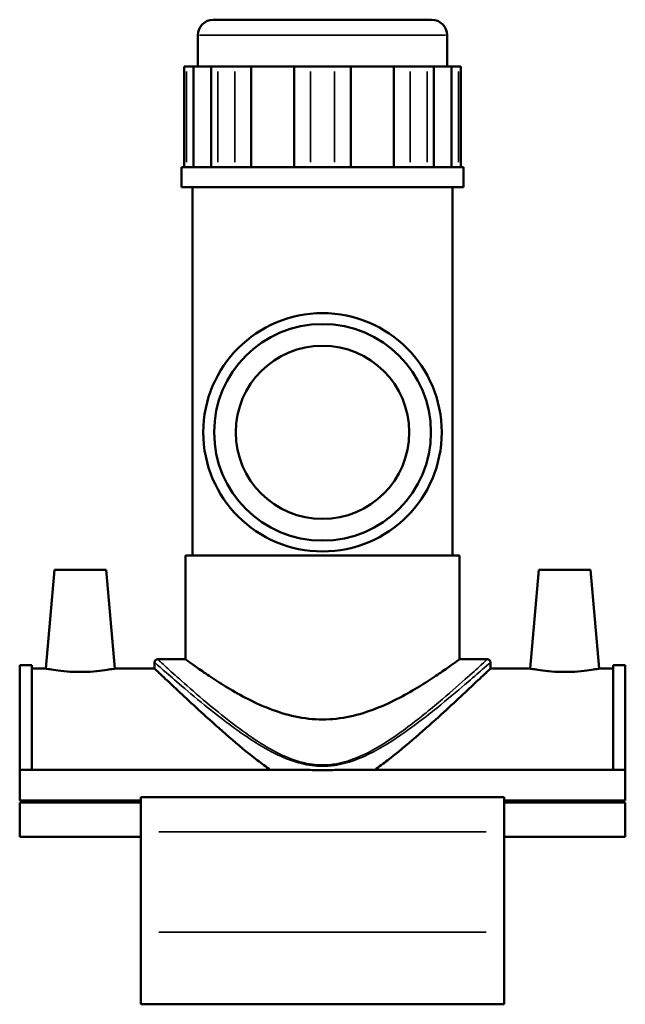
# Model space of a CAD drawing. Header units: millimetres. Extents: x -80 to 1271, y -131 to 1533.
# Tile 6 of 7: x 965 to 1141, y 376 to 662. Entities that reach past the tile are written whole.
import ezdxf

# ---------------------------------------------------------------- set-up
doc = ezdxf.new("R2010")
doc.units = ezdxf.units.MM
doc.layers.add('Visible (ANSI)', color=7, linetype='Continuous', lineweight=50)
doc.layers.add('Visible Narrow (ANSI)', color=7, linetype='Continuous', lineweight=35)

msp = doc.modelspace()

# ---------------------------------------------------------------- linework, layer by layer
at = {"layer": 'Visible (ANSI)'}
for p, q in [((1021.03, 662.1), (1084.48, 662.1)), ((1016.53, 648.45), (1016.53, 657.6)), ((1088.98, 648.45), (1088.98, 657.6)), ((1012.55, 648.45), (1013.23, 648.45)), ((1012.55, 648.45), (1012.55, 619.2)), ((1015.22, 648.45), (1013.23, 648.45)), ((1020.39, 648.45), (1015.22, 648.45)), ((1015.22, 648.45), (1015.22, 619.2)), ((1020.39, 619.2), (1020.39, 648.45)), ((1022.37, 648.45), (1020.39, 648.45)), ((1022.37, 648.45), (1027.25, 648.45)), ((1032.04, 648.45), (1027.25, 648.45)), ((1044.51, 648.45), (1032.04, 648.45)), ((1032.04, 648.45), (1032.04, 619.2)), ((1044.51, 619.2), (1044.51, 648.45)), ((1049.31, 648.45), (1044.51, 648.45)), ((1049.31, 648.45), (1056.2, 648.45)), ((1061, 648.45), (1056.2, 648.45)), ((1073.47, 648.45), (1061, 648.45)), ((1061, 648.45), (1061, 619.2)), ((1073.47, 619.2), (1073.47, 648.45)), ((1078.27, 648.45), (1073.47, 648.45)), ((1078.27, 648.45), (1083.14, 648.45)), ((1085.13, 648.45), (1083.14, 648.45)), ((1090.29, 648.45), (1085.13, 648.45)), ((1085.13, 648.45), (1085.13, 619.2)), ((1090.29, 619.2), (1090.29, 648.45)), ((1092.28, 648.45), (1090.29, 648.45)), ((1092.28, 648.45), (1092.97, 648.45)), ((1092.97, 648.45), (1092.97, 619.2)), ((1093.71, 619.2), (1011.81, 619.2)), ((1011.81, 613.35), (1011.81, 619.2)), ((1093.71, 613.35), (1093.71, 619.2)), ((1093.71, 613.35), (1011.81, 613.35)), ((1014.96, 506.25), (1014.96, 613.35)), ((1090.56, 506.25), (1090.56, 613.35)), ((1092.56, 506.25), (1012.96, 506.25)), ((1012.96, 476.1), (1012.96, 506.25)), ((1092.56, 476.1), (1092.56, 506.25)), ((974.86, 502.1), (972.35, 473.4)), ((989.86, 502.1), (974.86, 502.1)), ((989.86, 502.1), (992.37, 473.4)), ((1115.66, 502.1), (1113.15, 473.4)), ((1115.66, 502.1), (1130.66, 502.1)), ((1130.66, 502.1), (1133.17, 473.4)), ((1004.83, 476.1), (1012.96, 476.1)), ((1092.56, 476.1), (1100.68, 476.1)), ((964.76, 443.99), (964.76, 474.4)), ((964.76, 474.4), (968.28, 474.4)), ((968.28, 443.99), (968.28, 474.4)), ((972.35, 473.4), (968.28, 473.4)), ((1003.93, 473.4), (992.37, 473.4)), ((1003.93, 475.2), (1003.93, 473.4)), ((1101.58, 475.2), (1101.58, 473.4)), ((1113.15, 473.4), (1101.58, 473.4)), ((1137.24, 473.4), (1133.17, 473.4)), ((1137.24, 443.99), (1137.24, 474.4)), ((1137.24, 474.4), (1140.76, 474.4)), ((1140.76, 443.99), (1140.76, 474.4)), ((964.76, 443.99), (964.76, 434.99)), ((1042.73, 443.99), (964.76, 443.99)), ((1140.76, 443.99), (1062.79, 443.99)), ((1140.76, 434.99), (1140.76, 443.99)), ((999.96, 436), (999.96, 425.87)), ((1105.56, 436), (999.96, 436)), ((1105.56, 425.87), (1105.56, 436)), ((999.96, 434.99), (964.76, 434.99)), ((964.76, 434.45), (964.76, 424.45)), ((999.96, 434.45), (964.76, 434.45)), ((1140.76, 434.99), (1105.56, 434.99)), ((1140.76, 434.45), (1105.56, 434.45)), ((1140.76, 424.45), (1140.76, 434.45)), ((999.96, 424.45), (964.76, 424.45)), ((999.96, 396.73), (999.96, 425.87)), ((1105.56, 425.87), (1105.56, 396.73)), ((1140.76, 424.45), (1105.56, 424.45)), ((999.96, 396.73), (999.96, 375.75)), ((1105.56, 375.75), (1105.56, 396.73)), ((1105.56, 375.75), (999.96, 375.75))]:
    msp.add_line(p, q, dxfattribs=at)
for radius in [34.65, 31.5, 25.2]:
    msp.add_circle((1052.76, 542.1), radius, dxfattribs=at)
for centre, radius, start, end in [((1021.03, 657.6), 4.5, 90, 180), ((1084.48, 657.6), 4.5, 0, 90), ((1004.83, 475.2), 0.9, 90, 180), ((1100.68, 475.2), 0.9, 0, 90)]:
    msp.add_arc(centre, radius, start, end, dxfattribs=at)
for points, knots in [([(1052.76, 458.6), (1050.1, 458.6), (1047.42, 458.9), (1042.19, 460.01), (1039.65, 460.82), (1034.82, 462.71), (1032.52, 463.79), (1028.29, 466.01), (1026.34, 467.13), (1022.92, 469.22), (1021.3, 470.27), (1018.42, 472.2), (1017.15, 473.09), (1015.08, 474.55), (1014.28, 475.13), (1013.22, 475.91), (1012.96, 476.1), (1012.96, 476.1)], [0, 0, 0, 0, 0.798665, 0.798665, 1.597331, 1.597331, 2.395996, 2.395996, 3.194661, 3.194661, 3.978135, 3.978135, 4.761608, 4.761608, 5.545082, 5.545082, 6.328555, 6.328555, 6.328555, 6.328555]), ([(1092.56, 476.1), (1092.56, 476.1), (1092.3, 475.91), (1091.23, 475.13), (1090.43, 474.55), (1088.37, 473.09), (1087.09, 472.2), (1084.21, 470.27), (1082.6, 469.22), (1079.17, 467.13), (1077.23, 466.01), (1072.99, 463.79), (1070.7, 462.71), (1065.87, 460.82), (1063.32, 460.01), (1058.1, 458.9), (1055.42, 458.6), (1052.76, 458.6)], [18.985665, 18.985665, 18.985665, 18.985665, 19.769139, 19.769139, 20.552612, 20.552612, 21.336086, 21.336086, 22.119559, 22.119559, 22.918224, 22.918224, 23.71689, 23.71689, 24.515555, 24.515555, 25.31422, 25.31422, 25.31422, 25.31422]), ([(982.36, 472.4), (981.09, 472.4), (979.74, 472.45), (977.27, 472.64), (976.15, 472.78), (974.38, 473.03), (973.61, 473.16), (972.6, 473.35), (972.35, 473.4), (972.35, 473.4)], [3.038621, 3.038621, 3.038621, 3.038621, 3.418848, 3.418848, 3.799076, 3.799076, 4.178503, 4.178503, 4.557931, 4.557931, 4.557931, 4.557931]), ([(992.37, 473.4), (992.37, 473.4), (992.12, 473.35), (991.1, 473.16), (990.34, 473.03), (988.57, 472.78), (987.45, 472.64), (984.97, 472.45), (983.62, 472.4), (982.36, 472.4)], [7.596552, 7.596552, 7.596552, 7.596552, 7.97598, 7.97598, 8.355408, 8.355408, 8.735635, 8.735635, 9.115863, 9.115863, 9.115863, 9.115863]), ([(1037.54, 443.99), (1036.31, 444.85), (1035.09, 445.76), (1031.01, 448.89), (1028.23, 451.21), (1022.97, 455.77), (1020.49, 458), (1016.25, 461.85), (1014.33, 463.63), (1010.83, 466.89), (1009.25, 468.36), (1006.67, 470.81), (1005.64, 471.78), (1004.28, 473.07), (1003.93, 473.4), (1003.93, 473.4)], [1.793529, 1.793529, 1.793529, 1.793529, 2.274126, 2.274126, 3.411189, 3.411189, 4.548252, 4.548252, 5.546837, 5.546837, 6.545423, 6.545423, 7.544008, 7.544008, 8.542593, 8.542593, 8.542593, 8.542593]), ([(1101.58, 473.4), (1101.58, 473.4), (1101.24, 473.07), (1099.87, 471.78), (1098.85, 470.81), (1096.26, 468.36), (1094.69, 466.89), (1091.19, 463.63), (1089.26, 461.85), (1085.03, 458), (1082.55, 455.77), (1077.28, 451.21), (1074.5, 448.89), (1070.43, 445.76), (1069.21, 444.85), (1067.97, 443.99)], [25.627779, 25.627779, 25.627779, 25.627779, 26.626364, 26.626364, 27.624949, 27.624949, 28.623534, 28.623534, 29.622119, 29.622119, 30.759182, 30.759182, 31.896246, 31.896246, 32.376843, 32.376843, 32.376843, 32.376843]), ([(1123.16, 472.4), (1121.89, 472.4), (1120.54, 472.45), (1118.07, 472.64), (1116.95, 472.78), (1115.18, 473.03), (1114.41, 473.16), (1113.4, 473.35), (1113.15, 473.4), (1113.15, 473.4)], [0, 0, 0, 0, 0.380227, 0.380227, 0.760455, 0.760455, 1.139883, 1.139883, 1.51931, 1.51931, 1.51931, 1.51931]), ([(1133.17, 473.4), (1133.17, 473.4), (1132.92, 473.35), (1131.9, 473.16), (1131.14, 473.03), (1129.37, 472.78), (1128.25, 472.64), (1125.77, 472.45), (1124.42, 472.4), (1123.16, 472.4)], [4.557931, 4.557931, 4.557931, 4.557931, 4.937359, 4.937359, 5.316787, 5.316787, 5.697014, 5.697014, 6.077242, 6.077242, 6.077242, 6.077242]), ([(1042.73, 443.99), (1042.81, 443.99), (1042.9, 443.99), (1044.63, 443.99), (1046.29, 443.95), (1049.58, 443.89), (1051.2, 443.87), (1052.76, 443.87), (1054.31, 443.87), (1055.94, 443.89), (1059.23, 443.95), (1060.89, 443.99), (1062.61, 443.99), (1062.7, 443.99), (1062.79, 443.99)], [-0.958721, -0.958721, -0.958721, -0.958721, -0.933822, -0.933822, -0.466911, -0.466911, 0, 0, 0, 0.466911, 0.466911, 0.933822, 0.933822, 0.958721, 0.958721, 0.958721, 0.958721])]:
    msp.add_open_spline(points, degree=3, knots=knots, dxfattribs=at)
at = {"layer": 'Visible Narrow (ANSI)'}
for p, q in [((1088.54, 657.6), (1016.98, 657.6)), ((1013.23, 620.66), (1013.23, 646.99)), ((1022.37, 646.99), (1022.37, 620.66)), ((1027.25, 620.66), (1027.25, 646.99)), ((1049.31, 646.99), (1049.31, 620.66)), ((1056.2, 620.66), (1056.2, 646.99)), ((1078.27, 646.99), (1078.27, 620.66)), ((1083.14, 620.66), (1083.14, 646.99)), ((1092.28, 646.99), (1092.28, 620.66)), ((1052.76, 445.34), (1052.76, 444.99)), ((1005.24, 425.87), (1100.28, 425.87)), ((1100.28, 396.73), (1005.24, 396.73))]:
    msp.add_line(p, q, dxfattribs=at)
for points, knots in [([(1052.76, 445.35), (1050.73, 445.35), (1048.7, 445.64), (1044.42, 446.75), (1042.18, 447.65), (1037.59, 449.92), (1035.26, 451.33), (1030.6, 454.43), (1028.28, 456.13), (1023.62, 459.74), (1021.29, 461.64), (1016.4, 465.75), (1013.93, 467.91), (1010.03, 471.37), (1008.51, 472.75), (1005.98, 475.05), (1005.12, 475.84), (1004.85, 476.08), (1004.83, 476.1), (1004.83, 476.1)], [16.45465, 16.45465, 16.45465, 16.45465, 17.063287, 17.063287, 17.791465, 17.791465, 18.640484, 18.640484, 19.577891, 19.577891, 20.633314, 20.633314, 21.967896, 21.967896, 23.101129, 23.101129, 24.436423, 24.436423, 24.681891, 24.681891, 24.681891, 24.681891]), ([(1100.68, 476.1), (1100.68, 476.1), (1100.67, 476.09), (1100.52, 475.95), (1099.87, 475.36), (1097.68, 473.36), (1096.12, 471.95), (1092.05, 468.32), (1089.43, 466.02), (1083.4, 460.94), (1079.95, 458.13), (1073.02, 453.09), (1069.62, 450.81), (1063.07, 447.49), (1060.02, 446.29), (1055.47, 445.48), (1054.12, 445.35), (1052.76, 445.35)], [41.136643, 41.136643, 41.136643, 41.136643, 41.298479, 41.298479, 42.501512, 42.501512, 43.734121, 43.734121, 45.164705, 45.164705, 46.689682, 46.689682, 47.974406, 47.974406, 48.956704, 48.956704, 49.363949, 49.363949, 49.363949, 49.363949]), ([(1003.93, 475.2), (1003.93, 475.2), (1003.95, 475.18), (1004.23, 474.94), (1005.1, 474.17), (1007.68, 471.91), (1009.23, 470.55), (1013.2, 467.15), (1015.72, 465.02), (1020.7, 460.98), (1023.07, 459.11), (1027.83, 455.56), (1030.18, 453.89), (1034.93, 450.84), (1037.31, 449.45), (1041.99, 447.23), (1044.26, 446.34), (1048.63, 445.25), (1050.69, 444.97), (1052.76, 444.97)], [-24.681891, -24.681891, -24.681891, -24.681891, -24.436423, -24.436423, -23.101129, -23.101129, -21.967896, -21.967896, -20.633314, -20.633314, -19.577891, -19.577891, -18.640484, -18.640484, -17.791465, -17.791465, -17.063287, -17.063287, -16.45465, -16.45465, -16.45465, -16.45465]), ([(1052.76, 444.97), (1054.14, 444.97), (1055.52, 445.09), (1060.16, 445.88), (1063.26, 447.06), (1069.94, 450.33), (1073.4, 452.57), (1080.46, 457.53), (1083.97, 460.29), (1090.12, 465.29), (1092.79, 467.55), (1096.94, 471.12), (1098.52, 472.51), (1100.76, 474.47), (1101.42, 475.06), (1101.57, 475.19), (1101.58, 475.2), (1101.58, 475.2)], [-49.363949, -49.363949, -49.363949, -49.363949, -48.956704, -48.956704, -47.974406, -47.974406, -46.689682, -46.689682, -45.164705, -45.164705, -43.734121, -43.734121, -42.501512, -42.501512, -41.298479, -41.298479, -41.136643, -41.136643, -41.136643, -41.136643])]:
    msp.add_open_spline(points, degree=3, knots=knots, dxfattribs=at)

doc.saveas('drawing.dxf')
